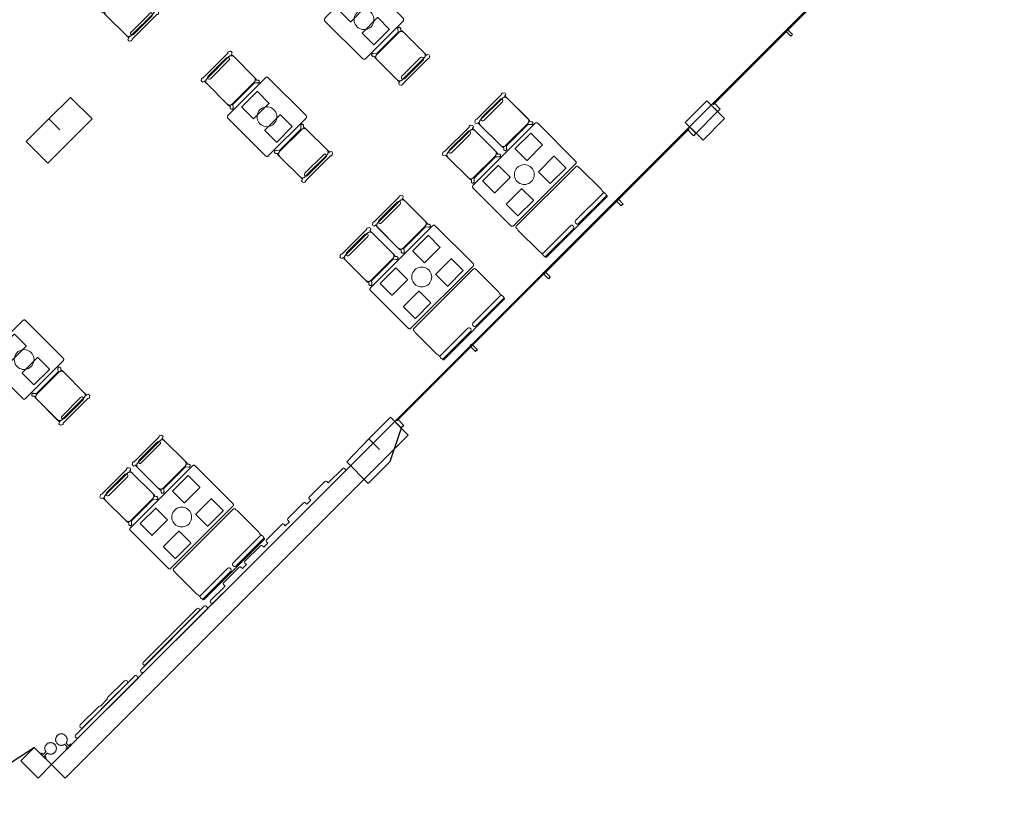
# Model space of a CAD drawing. Extents: x 2172.2 to 2210.6, y 415.3 to 458.1.
# Tile 4 of 9: x 2197.2 to 2210.1, y 415.3 to 425.7. Entities that reach past the tile are written whole.
import ezdxf

# ---------------------------------------------------------------- set-up
doc = ezdxf.new("R2010")
doc.units = 0
for name, color, linetype, lineweight in [('AYAA_M3_BANQUETTES', 7, 'CONTINUOUS', 18), ('AYAA_M3_CHAIRS', 7, 'CONTINUOUS', 18), ('AYAA_M3_COLUMNS', 7, 'CONTINUOUS', 30), ('AYAA_M3_FINE_DETAIL', 7, 'CONTINUOUS', 9), ('AYAA_M3_GLAZING', 7, 'CONTINUOUS', 13), ('AYAA_M3_TABLES', 7, 'CONTINUOUS', 18), ('AYAA_M3_WALL_DECOR', 7, 'CONTINUOUS', 13), ('AYAA_M3_WALL_LIGHTS', 7, 'CONTINUOUS', 13), ('AYAA_M3_WALLS', 7, 'CONTINUOUS', 30)]:
    doc.layers.add(name, color=color, linetype=linetype, lineweight=lineweight)

# ---------------------------------------------------------------- blocks, each defined once
blk = doc.blocks.new('AYAA_M3_ARCHITECTURE')
at = {"layer": 'AYAA_M3_COLUMNS', "linetype": 'CONTINUOUS', "lineweight": -2}
for points in [[(7.606645, -9.630836), (7.889453, -9.348031), (8.172293, -9.630871), (7.592468, -10.210694), (7.309659, -9.92782), (7.606613, -9.630871), (7.74805, -9.772274)], [(16.229349, -9.393993), (16.370768, -9.535411), (16.087927, -9.818251), (15.946541, -9.676798)], [(7.875276, -9.92789), (7.592503, -10.210663), (7.68676, -10.116405)], [(11.94096, -13.965218), (11.799574, -13.823766), (12.082382, -13.54096), (12.2238, -13.682378), (12.075308, -14.127855), (11.792468, -14.410695), (11.50966, -14.12782), (11.799553, -13.823812)]]:
    blk.add_lwpolyline(points, close=True, dxfattribs=at)
at = {"layer": 'AYAA_M3_GLAZING', "linetype": 'CONTINUOUS', "lineweight": -2}
for points in [[(16.314201, -9.443487), (16.303595, -9.43288), (20.116966, -5.61951), (20.127573, -5.630117)], [(12.167234, -13.590454), (12.156629, -13.579848), (15.985397, -9.751079), (15.996004, -9.761685)]]:
    blk.add_lwpolyline(points, close=True, dxfattribs=at)
at = {"layer": 'AYAA_M3_WALLS', "linetype": 'CONTINUOUS', "lineweight": -2}
for points in [[(17.353592, -8.524304), (17.329552, -8.548347), (17.258841, -8.477635), (17.282883, -8.453594)], [(16.372185, -9.533998), (16.287333, -9.449144), (16.319859, -9.416617), (16.404711, -9.501471)], [(16.179852, -9.910177), (16.003075, -9.733401), (16.285917, -9.450559), (16.462694, -9.627336)], [(16.086514, -9.819668), (16.053988, -9.852195), (15.969134, -9.767343), (16.001661, -9.734816)], [(15.131212, -10.746685), (15.107171, -10.770726), (15.03646, -10.700016), (15.060502, -10.675974)], [(14.176619, -11.70128), (14.152576, -11.725321), (14.081866, -11.65461), (14.105907, -11.630569)], [(13.222024, -12.655873), (13.197983, -12.679915), (13.127272, -12.609204), (13.151314, -12.585163)], [(7.641751, -18.094725), (12.13895, -13.597526), (12.315727, -13.774302), (7.818528, -18.271502)], [(12.257745, -13.648438), (12.225218, -13.680964), (12.140365, -13.596111), (12.172892, -13.563584)], [(7.464975, -18.271502), (7.2387, -18.045227), (7.415477, -17.86845), (7.641751, -18.094725)]]:
    blk.add_lwpolyline(points, close=True, dxfattribs=at)
blk = doc.blocks.new('AYAA_M3_DOOR_D0')
at = {"color": 0, "linetype": 'CONTINUOUS'}
blk.add_lwpolyline([(-0.625, 0), (-0.365, 1.223)], dxfattribs=at)
at = {"color": 0}
blk.add_arc((-0.625, 0), 1.25, 0, 78, dxfattribs=at)
blk = doc.blocks.new('AYAA_M3_UNIQUE_WALL_COMPOSITION_14')
at = {"color": 0, "linetype": 'CONTINUOUS', "lineweight": -2}
for points in [[(-0.5675, -0.0175), (-0.565095, -0.008512), (-0.559083, -0.0025), (-0.5675, -0.0025), (-0.5675, 0.0085), (0.5675, 0.0085), (0.5675, -0.0025), (0.559083, -0.0025), (0.565095, -0.008512), (0.5675, -0.0175), (0.5675, -0.0265), (0.565095, -0.035488), (0.558488, -0.042095), (0.5495, -0.0445), (-0.5495, -0.0445), (-0.558488, -0.042095), (-0.565095, -0.035488), (-0.5675, -0.0265)], [(-0.4086, -0.095), (-0.426278, -0.087678), (-0.4336, -0.07), (-0.426278, -0.052322), (-0.4086, -0.045), (-0.10215, -0.045), (-0.097325, -0.047), (0.063271, -0.047), (0.0681, -0.045), (0.4086, -0.045), (0.426265, -0.052322), (0.433583, -0.07), (0.426265, -0.087678), (0.4086, -0.095), (0.0681, -0.095), (0.050422, -0.087678), (0.048484, -0.083), (-0.082548, -0.083), (-0.084485, -0.087678), (-0.10215, -0.095)]]:
    blk.add_lwpolyline(points, close=True, dxfattribs=at)
blk = doc.blocks.new('AYAA_M3_UNIQUE_WALL_COMPOSITION_16')
at = {"color": 0, "linetype": 'CONTINUOUS', "lineweight": -2}
for points in [[(-0.60727, 0.0085), (0.60727, 0.0085), (0.60727, -0.0025), (0.598854, -0.0025), (0.604866, -0.008512), (0.60727, -0.0175), (0.60727, -0.0265), (0.604866, -0.035488), (0.598259, -0.042095), (0.58927, -0.0445), (-0.58927, -0.0445), (-0.598259, -0.042095), (-0.604866, -0.035488), (-0.60727, -0.0265), (-0.60727, -0.0175), (-0.604866, -0.008512), (-0.598854, -0.0025), (-0.60727, -0.0025)], [(0.497962, -0.091), (-0.497962, -0.091), (-0.512811, -0.084849), (-0.518962, -0.07), (-0.512811, -0.055151), (-0.497962, -0.049), (0.497962, -0.049), (0.512808, -0.055151), (0.518958, -0.07), (0.512808, -0.084849)]]:
    blk.add_lwpolyline(points, close=True, dxfattribs=at)
blk = doc.blocks.new('AYAA_M3_UNIQUE_WALL_COMPOSITION_17')
at = {"color": 0, "linetype": 'CONTINUOUS', "lineweight": -2}
blk.add_lwpolyline([(0.95634, -0.04522), (0.95634, -0.0719), (0.954128, -0.080169), (0.948049, -0.086248), (0.93978, -0.08846), (0.64998, -0.08846), (0.641711, -0.086248), (0.635632, -0.080169), (0.63342, -0.0719), (0.63342, -0.04522), (0.633666, -0.0443), (0.558654, -0.0443), (0.5589, -0.04522), (0.5589, -0.0719), (0.556688, -0.080169), (0.550609, -0.086248), (0.54234, -0.08846), (0.25254, -0.08846), (0.244271, -0.086248), (0.238192, -0.080169), (0.23598, -0.0719), (0.23598, -0.04522), (0.236226, -0.0443), (0.161214, -0.0443), (0.16146, -0.04522), (0.16146, -0.0719), (0.159248, -0.080169), (0.153169, -0.086248), (0.1449, -0.08846), (-0.1449, -0.08846), (-0.153169, -0.086248), (-0.159248, -0.080169), (-0.16146, -0.0719), (-0.16146, -0.04522), (-0.161214, -0.0443), (-0.236226, -0.0443), (-0.23598, -0.04522), (-0.23598, -0.0719), (-0.238192, -0.080169), (-0.244271, -0.086248), (-0.25254, -0.08846), (-0.54234, -0.08846), (-0.550609, -0.086248), (-0.556688, -0.080169), (-0.5589, -0.0719), (-0.5589, -0.04522), (-0.558654, -0.0443), (-0.633666, -0.0443), (-0.63342, -0.04522), (-0.63342, -0.0719), (-0.635632, -0.080169), (-0.641711, -0.086248), (-0.64998, -0.08846), (-0.93978, -0.08846), (-0.948049, -0.086248), (-0.954128, -0.080169), (-0.95634, -0.0719), (-0.95634, -0.04522), (-0.956094, -0.0443), (-1.22544, -0.0443), (-1.233709, -0.042088), (-1.239788, -0.036009), (-1.242, -0.02774), (-1.242, -0.01946), (-1.239788, -0.011191), (-1.234257, -0.00566), (-1.242, -0.00566), (-1.242, 0.00446), (1.242, 0.00446), (1.242, -0.00566), (1.234257, -0.00566), (1.239788, -0.011191), (1.242, -0.01946), (1.242, -0.02774), (1.239788, -0.036009), (1.233709, -0.042088), (1.22544, -0.0443), (0.956094, -0.0443)], close=True, dxfattribs=at)
blk = doc.blocks.new('AYAA_M3_SCONCE')
at = {"color": 0, "linetype": 'CONTINUOUS', "lineweight": -2}
blk.add_lwpolyline([(-0.066057, -0.178967), (-0.064423, -0.178291), (-0.064952, -0.1775), (-0.069291, -0.168701), (-0.071015, -0.163622), (-0.072921, -0.164412), (-0.075043, -0.163533), (-0.075921, -0.161412), (-0.075043, -0.15929), (-0.072921, -0.158412), (-0.072618, -0.158538), (-0.074358, -0.149789), (-0.074835, -0.142517), (-0.076, -0.143), (-0.078121, -0.142121), (-0.079, -0.14), (-0.078121, -0.137879), (-0.076, -0.137), (-0.074835, -0.137483), (-0.074358, -0.130211), (-0.072618, -0.121462), (-0.072921, -0.121588), (-0.075043, -0.12071), (-0.075921, -0.118588), (-0.075043, -0.116467), (-0.072921, -0.115588), (-0.071015, -0.116378), (-0.069291, -0.111299), (-0.064952, -0.1025), (-0.064423, -0.101709), (-0.066057, -0.101033), (-0.066935, -0.098911), (-0.066057, -0.09679), (-0.063935, -0.095911), (-0.061814, -0.09679), (-0.061555, -0.097416), (-0.059501, -0.094343), (-0.053033, -0.086967), (-0.050898, -0.085095), (-0.051891, -0.084684), (-0.052769, -0.082563), (-0.051891, -0.080442), (-0.049769, -0.079563), (-0.047648, -0.080442), (-0.0471, -0.081764), (-0.045657, -0.080499), (-0.0375, -0.075048), (-0.033493, -0.073072), (-0.033693, -0.072989), (-0.034572, -0.070868), (-0.033693, -0.068747), (-0.031572, -0.067868), (-0.02945, -0.068747), (-0.028646, -0.07069), (-0.019411, -0.067556), (-0.013177, -0.066316), (-0.013816, -0.064774), (-0.012937, -0.062652), (-0.012, -0.062264), (-0.012, -0.014), (-0.037, -0.014), (-0.040995, -0.012931), (-0.043931, -0.009995), (-0.045, -0.006), (-0.043931, -0.002005), (-0.040995, 0.000931), (-0.037, 0.002), (0.037, 0.002), (0.040995, 0.000931), (0.043931, -0.002005), (0.045, -0.006), (0.043931, -0.009995), (0.040995, -0.012931), (0.037, -0.014), (0.012, -0.014), (0.012, -0.062264), (0.012937, -0.062652), (0.013816, -0.064774), (0.013177, -0.066316), (0.019411, -0.067556), (0.028646, -0.07069), (0.02945, -0.068747), (0.031572, -0.067868), (0.033693, -0.068747), (0.034572, -0.070868), (0.033693, -0.072989), (0.033493, -0.073072), (0.0375, -0.075048), (0.045657, -0.080499), (0.0471, -0.081764), (0.047648, -0.080442), (0.049769, -0.079563), (0.051891, -0.080442), (0.052769, -0.082563), (0.051891, -0.084684), (0.050898, -0.085095), (0.053033, -0.086967), (0.059501, -0.094343), (0.061555, -0.097416), (0.061814, -0.09679), (0.063935, -0.095911), (0.066057, -0.09679), (0.066935, -0.098911), (0.066057, -0.101033), (0.064423, -0.101709), (0.064952, -0.1025), (0.069291, -0.111299), (0.071015, -0.116378), (0.072921, -0.115588), (0.075043, -0.116467), (0.075921, -0.118588), (0.075043, -0.12071), (0.072921, -0.121588), (0.072618, -0.121462), (0.074358, -0.130211), (0.074835, -0.137483), (0.076, -0.137), (0.078121, -0.137879), (0.079, -0.14), (0.078121, -0.142121), (0.076, -0.143), (0.074835, -0.142517), (0.074358, -0.149789), (0.072618, -0.158538), (0.072921, -0.158412), (0.075043, -0.15929), (0.075921, -0.161412), (0.075043, -0.163533), (0.072921, -0.164412), (0.071015, -0.163622), (0.069291, -0.168701), (0.064952, -0.1775), (0.064423, -0.178291), (0.066057, -0.178967), (0.066935, -0.181089), (0.066057, -0.18321), (0.063935, -0.184089), (0.061814, -0.18321), (0.061555, -0.182584), (0.059501, -0.185657), (0.053033, -0.193033), (0.050898, -0.194905), (0.051891, -0.195316), (0.052769, -0.197437), (0.051891, -0.199558), (0.049769, -0.200437), (0.047648, -0.199558), (0.0471, -0.198236), (0.045657, -0.199501), (0.0375, -0.204952), (0.033493, -0.206928), (0.033693, -0.207011), (0.034572, -0.209132), (0.033693, -0.211253), (0.031572, -0.212132), (0.02945, -0.211253), (0.028646, -0.20931), (0.019411, -0.212444), (0.013177, -0.213684), (0.013816, -0.215226), (0.012937, -0.217348), (0.010816, -0.218226), (0.008695, -0.217348), (0.007816, -0.215226), (0.008131, -0.214467), (0, -0.215), (-0.008131, -0.214467), (-0.007816, -0.215226), (-0.008695, -0.217348), (-0.010816, -0.218226), (-0.012937, -0.217348), (-0.013816, -0.215226), (-0.013177, -0.213684), (-0.019411, -0.212444), (-0.028646, -0.20931), (-0.02945, -0.211253), (-0.031572, -0.212132), (-0.033693, -0.211253), (-0.034572, -0.209132), (-0.033693, -0.207011), (-0.033493, -0.206928), (-0.0375, -0.204952), (-0.045657, -0.199501), (-0.0471, -0.198236), (-0.047648, -0.199558), (-0.049769, -0.200437), (-0.051891, -0.199558), (-0.052769, -0.197437), (-0.051891, -0.195316), (-0.050898, -0.194905), (-0.053033, -0.193033), (-0.059501, -0.185657), (-0.061555, -0.182584), (-0.061814, -0.18321), (-0.063935, -0.184089), (-0.066057, -0.18321), (-0.066935, -0.181089)], close=True, dxfattribs=at)
blk = doc.blocks.new('AYAA_M3_CHAIR_IVORY')
at = {"color": 0, "linetype": 'CONTINUOUS', "lineweight": -2}
for points in [[(-0.255, -0.233), (-0.242972, -0.233), (-0.245992, -0.22998), (-0.25, -0.215), (-0.25, 0.215), (-0.245992, 0.22998), (-0.240149, 0.235823), (-0.252556, 0.249383), (-0.254118, 0.250179), (-0.258321, 0.254382), (-0.26102, 0.259679), (-0.26195, 0.26555), (-0.26102, 0.271421), (-0.258321, 0.276718), (-0.254118, 0.280921), (-0.248821, 0.28362), (-0.24295, 0.28455), (-0.237079, 0.28362), (-0.231782, 0.280921), (-0.227579, 0.276718), (-0.22608, 0.273776), (-0.20172, 0.24715), (-0.200943, 0.245), (0.200943, 0.245), (0.20172, 0.24715), (0.22608, 0.273776), (0.227579, 0.276718), (0.231782, 0.280921), (0.237079, 0.28362), (0.24295, 0.28455), (0.248821, 0.28362), (0.254118, 0.280921), (0.258321, 0.276718), (0.26102, 0.271421), (0.26195, 0.26555), (0.26102, 0.259679), (0.258321, 0.254382), (0.254118, 0.250179), (0.252556, 0.249383), (0.240149, 0.235823), (0.245992, 0.22998), (0.25, 0.215), (0.25, -0.215), (0.245992, -0.22998), (0.242972, -0.233), (0.255, -0.233), (0.270556, -0.239444), (0.277, -0.255), (0.270556, -0.270556), (0.259027, -0.275332), (0.258321, -0.276718), (0.254118, -0.280921), (0.248821, -0.28362), (0.24295, -0.28455), (0.237079, -0.28362), (0.231782, -0.280921), (0.227861, -0.277), (-0.227861, -0.277), (-0.231782, -0.280921), (-0.237079, -0.28362), (-0.24295, -0.28455), (-0.248821, -0.28362), (-0.254118, -0.280921), (-0.258321, -0.276718), (-0.259027, -0.275332), (-0.270556, -0.270556), (-0.277, -0.255), (-0.270556, -0.239444)], [(-0.247475, -0.204863), (-0.248872, -0.200013), (-0.249717, -0.195038), (-0.25, -0.19), (-0.25, 0.19), (-0.249717, 0.195038), (-0.248872, 0.200013), (-0.247475, 0.204863), (-0.245544, 0.209525), (-0.243103, 0.213941), (-0.240182, 0.218057), (-0.23682, 0.22182), (-0.233057, 0.225182), (-0.228941, 0.228103), (-0.224525, 0.230544), (-0.219863, 0.232475), (-0.215013, 0.233872), (-0.210038, 0.234717), (-0.205, 0.235), (0.205, 0.235), (0.210038, 0.234717), (0.215013, 0.233872), (0.219863, 0.232475), (0.224525, 0.230544), (0.228941, 0.228103), (0.233057, 0.225182), (0.23682, 0.22182), (0.240182, 0.218057), (0.243103, 0.213941), (0.245544, 0.209525), (0.247475, 0.204863), (0.248872, 0.200013), (0.249717, 0.195038), (0.25, 0.19), (0.25, -0.19), (0.249717, -0.195038), (0.248872, -0.200013), (0.247475, -0.204863), (0.245544, -0.209525), (0.243103, -0.213941), (0.240182, -0.218057), (0.23682, -0.22182), (0.233057, -0.225182), (0.228941, -0.228103), (0.224525, -0.230544), (0.219863, -0.232475), (0.215013, -0.233872), (0.210038, -0.234717), (0.205, -0.235), (-0.205, -0.235), (-0.210038, -0.234717), (-0.215013, -0.233872), (-0.219863, -0.232475), (-0.224525, -0.230544), (-0.228941, -0.228103), (-0.233057, -0.225182), (-0.23682, -0.22182), (-0.240182, -0.218057), (-0.243103, -0.213941), (-0.245544, -0.209525)], [(-0.183735, -0.203506), (-0.1725, -0.2005), (0.1725, -0.2005), (0.183735, -0.203506), (0.191994, -0.211765), (0.195, -0.223), (0.191994, -0.234235), (0.183735, -0.242494), (0.1725, -0.2455), (-0.1725, -0.2455), (-0.183735, -0.242494), (-0.191994, -0.234235), (-0.195, -0.223), (-0.191994, -0.211765)]]:
    blk.add_lwpolyline(points, close=True, dxfattribs=at)
blk = doc.blocks.new('AYAA_M3_DINING_TWO_SQUARE')
at = {"color": 0, "linetype": 'CONTINUOUS', "lineweight": -2}
blk.add_lwpolyline([(-0.374615, 0.353911), (-0.373471, 0.357725), (-0.371594, 0.36135), (-0.369032, 0.364695), (-0.365847, 0.367678), (-0.362118, 0.370225), (-0.357937, 0.372275), (-0.353407, 0.373776), (-0.348639, 0.374692), (-0.34375, 0.375), (0.34375, 0.375), (0.348639, 0.374692), (0.353407, 0.373776), (0.357937, 0.372275), (0.362118, 0.370225), (0.365847, 0.367678), (0.369032, 0.364695), (0.371594, 0.36135), (0.373471, 0.357725), (0.374615, 0.353911), (0.375, 0.35), (0.375, -0.35), (0.374615, -0.353911), (0.373471, -0.357725), (0.371594, -0.36135), (0.369032, -0.364695), (0.365847, -0.367678), (0.362118, -0.370225), (0.357937, -0.372275), (0.353407, -0.373776), (0.348639, -0.374692), (0.34375, -0.375), (-0.34375, -0.375), (-0.348639, -0.374692), (-0.353407, -0.373776), (-0.357937, -0.372275), (-0.362118, -0.370225), (-0.365847, -0.367678), (-0.369032, -0.364695), (-0.371594, -0.36135), (-0.373471, -0.357725), (-0.374615, -0.353911), (-0.375, -0.35), (-0.375, 0.35)], close=True, dxfattribs=at)
at = {"layer": 'AYAA_M3_FINE_DETAIL', "linetype": 'CONTINUOUS', "lineweight": -2}
for points in [[(-0.144733, 0.106001), (-0.145, 0.107), (-0.145, 0.323), (-0.144733, 0.323999), (-0.143999, 0.324733), (-0.143, 0.325), (0.143, 0.325), (0.143999, 0.324733), (0.144733, 0.323999), (0.145, 0.323), (0.145, 0.107), (0.144733, 0.106001), (0.143999, 0.105267), (0.143, 0.105), (-0.143, 0.105), (-0.143999, 0.105267)], [(-0.123637, 0.040172), (-0.115831, 0.059019), (-0.105172, 0.076412), (-0.091924, 0.091924), (-0.076412, 0.105172), (-0.059019, 0.115831), (-0.040172, 0.123637), (-0.020336, 0.128399), (0, 0.13), (0.020336, 0.128399), (0.040172, 0.123637), (0.059019, 0.115831), (0.076412, 0.105172), (0.091924, 0.091924), (0.105172, 0.076412), (0.115831, 0.059019), (0.123637, 0.040172), (0.128399, 0.020336), (0.13, 0), (0.128399, -0.020336), (0.123637, -0.040172), (0.115831, -0.059019), (0.105172, -0.076412), (0.091924, -0.091924), (0.076412, -0.105172), (0.059019, -0.115831), (0.040172, -0.123637), (0.020336, -0.128399), (0, -0.13), (-0.020336, -0.128399), (-0.040172, -0.123637), (-0.059019, -0.115831), (-0.076412, -0.105172), (-0.091924, -0.091924), (-0.105172, -0.076412), (-0.115831, -0.059019), (-0.123637, -0.040172), (-0.128399, -0.020336), (-0.13, 0), (-0.128399, 0.020336)], [(-0.144733, -0.106001), (-0.143999, -0.105267), (-0.143, -0.105), (0.143, -0.105), (0.143999, -0.105267), (0.144733, -0.106001), (0.145, -0.107), (0.145, -0.323), (0.144733, -0.323999), (0.143999, -0.324733), (0.143, -0.325), (-0.143, -0.325), (-0.143999, -0.324733), (-0.144733, -0.323999), (-0.145, -0.323), (-0.145, -0.107)]]:
    blk.add_lwpolyline(points, close=True, dxfattribs=at)
blk = doc.blocks.new('AYAA_M3_CHAIR_OLIVE')
at = {"color": 0, "linetype": 'CONTINUOUS', "lineweight": -2}
for points in [[(-0.255, -0.233), (-0.242972, -0.233), (-0.245992, -0.22998), (-0.25, -0.215), (-0.25, 0.215), (-0.245992, 0.22998), (-0.240149, 0.235823), (-0.252556, 0.249383), (-0.254118, 0.250179), (-0.258321, 0.254382), (-0.26102, 0.259679), (-0.26195, 0.26555), (-0.26102, 0.271421), (-0.258321, 0.276718), (-0.254118, 0.280921), (-0.248821, 0.28362), (-0.24295, 0.28455), (-0.237079, 0.28362), (-0.231782, 0.280921), (-0.227579, 0.276718), (-0.22608, 0.273776), (-0.20172, 0.24715), (-0.200943, 0.245), (0.200943, 0.245), (0.20172, 0.24715), (0.22608, 0.273776), (0.227579, 0.276718), (0.231782, 0.280921), (0.237079, 0.28362), (0.24295, 0.28455), (0.248821, 0.28362), (0.254118, 0.280921), (0.258321, 0.276718), (0.26102, 0.271421), (0.26195, 0.26555), (0.26102, 0.259679), (0.258321, 0.254382), (0.254118, 0.250179), (0.252556, 0.249383), (0.240149, 0.235823), (0.245992, 0.22998), (0.25, 0.215), (0.25, -0.215), (0.245992, -0.22998), (0.242972, -0.233), (0.255, -0.233), (0.270556, -0.239444), (0.277, -0.255), (0.270556, -0.270556), (0.259027, -0.275332), (0.258321, -0.276718), (0.254118, -0.280921), (0.248821, -0.28362), (0.24295, -0.28455), (0.237079, -0.28362), (0.231782, -0.280921), (0.227861, -0.277), (-0.227861, -0.277), (-0.231782, -0.280921), (-0.237079, -0.28362), (-0.24295, -0.28455), (-0.248821, -0.28362), (-0.254118, -0.280921), (-0.258321, -0.276718), (-0.259027, -0.275332), (-0.270556, -0.270556), (-0.277, -0.255), (-0.270556, -0.239444)], [(-0.247475, -0.204863), (-0.248872, -0.200013), (-0.249717, -0.195038), (-0.25, -0.19), (-0.25, 0.19), (-0.249717, 0.195038), (-0.248872, 0.200013), (-0.247475, 0.204863), (-0.245544, 0.209525), (-0.243103, 0.213941), (-0.240182, 0.218057), (-0.23682, 0.22182), (-0.233057, 0.225182), (-0.228941, 0.228103), (-0.224525, 0.230544), (-0.219863, 0.232475), (-0.215013, 0.233872), (-0.210038, 0.234717), (-0.205, 0.235), (0.205, 0.235), (0.210038, 0.234717), (0.215013, 0.233872), (0.219863, 0.232475), (0.224525, 0.230544), (0.228941, 0.228103), (0.233057, 0.225182), (0.23682, 0.22182), (0.240182, 0.218057), (0.243103, 0.213941), (0.245544, 0.209525), (0.247475, 0.204863), (0.248872, 0.200013), (0.249717, 0.195038), (0.25, 0.19), (0.25, -0.19), (0.249717, -0.195038), (0.248872, -0.200013), (0.247475, -0.204863), (0.245544, -0.209525), (0.243103, -0.213941), (0.240182, -0.218057), (0.23682, -0.22182), (0.233057, -0.225182), (0.228941, -0.228103), (0.224525, -0.230544), (0.219863, -0.232475), (0.215013, -0.233872), (0.210038, -0.234717), (0.205, -0.235), (-0.205, -0.235), (-0.210038, -0.234717), (-0.215013, -0.233872), (-0.219863, -0.232475), (-0.224525, -0.230544), (-0.228941, -0.228103), (-0.233057, -0.225182), (-0.23682, -0.22182), (-0.240182, -0.218057), (-0.243103, -0.213941), (-0.245544, -0.209525)], [(-0.183735, -0.203506), (-0.1725, -0.2005), (0.1725, -0.2005), (0.183735, -0.203506), (0.191994, -0.211765), (0.195, -0.223), (0.191994, -0.234235), (0.183735, -0.242494), (0.1725, -0.2455), (-0.1725, -0.2455), (-0.183735, -0.242494), (-0.191994, -0.234235), (-0.195, -0.223), (-0.191994, -0.211765)]]:
    blk.add_lwpolyline(points, close=True, dxfattribs=at)
blk = doc.blocks.new('AYAA_M3_DINING_2')
at = {"color": 0, "linetype": 'CONTINUOUS', "lineweight": -2}
blk.add_lwpolyline([(-0.599692, 0.353911), (-0.598776, 0.357725), (-0.597275, 0.36135), (-0.595225, 0.364695), (-0.592678, 0.367678), (-0.589695, 0.370225), (-0.58635, 0.372275), (-0.582725, 0.373776), (-0.578911, 0.374692), (-0.575, 0.375), (0.575, 0.375), (0.578911, 0.374692), (0.582725, 0.373776), (0.58635, 0.372275), (0.589695, 0.370225), (0.592678, 0.367678), (0.595225, 0.364695), (0.597275, 0.36135), (0.598776, 0.357725), (0.599692, 0.353911), (0.6, 0.35), (0.6, -0.35), (0.599692, -0.353911), (0.598776, -0.357725), (0.597275, -0.36135), (0.595225, -0.364695), (0.592678, -0.367678), (0.589695, -0.370225), (0.58635, -0.372275), (0.582725, -0.373776), (0.578911, -0.374692), (0.575, -0.375), (-0.575, -0.375), (-0.578911, -0.374692), (-0.582725, -0.373776), (-0.58635, -0.372275), (-0.589695, -0.370225), (-0.592678, -0.367678), (-0.595225, -0.364695), (-0.597275, -0.36135), (-0.598776, -0.357725), (-0.599692, -0.353911), (-0.6, -0.35), (-0.6, 0.35)], close=True, dxfattribs=at)
at = {"layer": 'AYAA_M3_FINE_DETAIL', "linetype": 'CONTINUOUS', "lineweight": -2}
for points in [[(-0.443, 0.325), (-0.157, 0.325), (-0.156001, 0.324733), (-0.155267, 0.323999), (-0.155, 0.323), (-0.155, 0.107), (-0.155267, 0.106001), (-0.156001, 0.105267), (-0.157, 0.105), (-0.443, 0.105), (-0.443999, 0.105267), (-0.444733, 0.106001), (-0.445, 0.107), (-0.445, 0.323), (-0.444733, 0.323999), (-0.443999, 0.324733)], [(0.155, 0.323), (0.155267, 0.323999), (0.156001, 0.324733), (0.157, 0.325), (0.443, 0.325), (0.443999, 0.324733), (0.444733, 0.323999), (0.445, 0.323), (0.445, 0.107), (0.444733, 0.106001), (0.443999, 0.105267), (0.443, 0.105), (0.157, 0.105), (0.156001, 0.105267), (0.155267, 0.106001), (0.155, 0.107)], [(-0.123637, 0.040172), (-0.115831, 0.059019), (-0.105172, 0.076412), (-0.091924, 0.091924), (-0.076412, 0.105172), (-0.059019, 0.115831), (-0.040172, 0.123637), (-0.020336, 0.128399), (0, 0.13), (0.020336, 0.128399), (0.040172, 0.123637), (0.059019, 0.115831), (0.076412, 0.105172), (0.091924, 0.091924), (0.105172, 0.076412), (0.115831, 0.059019), (0.123637, 0.040172), (0.128399, 0.020336), (0.13, 0), (0.128399, -0.020336), (0.123637, -0.040172), (0.115831, -0.059019), (0.105172, -0.076412), (0.091924, -0.091924), (0.076412, -0.105172), (0.059019, -0.115831), (0.040172, -0.123637), (0.020336, -0.128399), (0, -0.13), (-0.020336, -0.128399), (-0.040172, -0.123637), (-0.059019, -0.115831), (-0.076412, -0.105172), (-0.091924, -0.091924), (-0.105172, -0.076412), (-0.115831, -0.059019), (-0.123637, -0.040172), (-0.128399, -0.020336), (-0.13, 0), (-0.128399, 0.020336)], [(-0.443999, -0.105267), (-0.443, -0.105), (-0.157, -0.105), (-0.156001, -0.105267), (-0.155267, -0.106001), (-0.155, -0.107), (-0.155, -0.323), (-0.155267, -0.323999), (-0.156001, -0.324733), (-0.157, -0.325), (-0.443, -0.325), (-0.443999, -0.324733), (-0.444733, -0.323999), (-0.445, -0.323), (-0.445, -0.107), (-0.444733, -0.106001)], [(0.155267, -0.106001), (0.156001, -0.105267), (0.157, -0.105), (0.443, -0.105), (0.443999, -0.105267), (0.444733, -0.106001), (0.445, -0.107), (0.445, -0.323), (0.444733, -0.323999), (0.443999, -0.324733), (0.443, -0.325), (0.157, -0.325), (0.156001, -0.324733), (0.155267, -0.323999), (0.155, -0.323), (0.155, -0.107)]]:
    blk.add_lwpolyline(points, close=True, dxfattribs=at)
blk = doc.blocks.new('AYAA_M3_PERIMETER_BENCH_2')
at = {"color": 0, "linetype": 'CONTINUOUS', "lineweight": -2}
for points in [[(-0.57, -0.236453), (-0.57, -0.198688), (-0.575, -0.18), (-0.575, 0.22), (-0.57, 0.238688), (-0.57, 0.255), (-0.567996, 0.26249), (-0.56249, 0.267996), (-0.555, 0.27), (0.555, 0.27), (0.56249, 0.267996), (0.567996, 0.26249), (0.57, 0.255), (0.57, 0.238688), (0.575, 0.22), (0.575, -0.18), (0.57, -0.198688), (0.57, -0.236453), (0.572061, -0.238514), (0.575, -0.2495), (0.575, -0.2605), (0.572061, -0.271486), (0.569799, -0.273748), (0.57, -0.2745), (0.57, -0.2855), (0.568397, -0.291492), (0.563992, -0.295897), (0.558, -0.2975), (-0.558, -0.2975), (-0.563992, -0.295897), (-0.568397, -0.291492), (-0.57, -0.2855), (-0.57, -0.2745), (-0.569799, -0.273748), (-0.572061, -0.271486), (-0.575, -0.2605), (-0.575, -0.2495), (-0.572061, -0.238514)], [(-0.553, -0.2275), (-0.047, -0.2275), (-0.036014, -0.230439), (-0.027939, -0.238514), (-0.025, -0.2495), (-0.025, -0.2605), (-0.027939, -0.271486), (-0.036014, -0.279561), (-0.047, -0.2825), (-0.553, -0.2825), (-0.563986, -0.279561), (-0.572061, -0.271486), (-0.575, -0.2605), (-0.575, -0.2495), (-0.572061, -0.238514), (-0.563986, -0.230439)], [(0.047, -0.2275), (0.553, -0.2275), (0.563986, -0.230439), (0.572061, -0.238514), (0.575, -0.2495), (0.575, -0.2605), (0.572061, -0.271486), (0.563986, -0.279561), (0.553, -0.2825), (0.047, -0.2825), (0.036014, -0.279561), (0.027939, -0.271486), (0.025, -0.2605), (0.025, -0.2495), (0.027939, -0.238514), (0.036014, -0.230439)]]:
    blk.add_lwpolyline(points, close=True, dxfattribs=at)

msp = doc.modelspace()

# ---------------------------------------------------------------- block references
at = {"layer": 'AYAA_M3_BANQUETTES', "linetype": 'CONTINUOUS', "yscale": -1.0000000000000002, "rotation": -135}
for p in [(2204.314, 423.163), (2202.97, 421.82), (2199.824, 418.673)]:
    msp.add_blockref('AYAA_M3_PERIMETER_BENCH_2', p, dxfattribs=at)
at = {"layer": 'AYAA_M3_CHAIRS', "linetype": 'CONTINUOUS'}
for name, p, yscale, rotation in [('AYAA_M3_CHAIR_IVORY', (2198.664, 425.772), -1.0000000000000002, -135), ('AYAA_M3_CHAIR_OLIVE', (2202.214, 425.192), -1.0000000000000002, -135), ('AYAA_M3_CHAIR_OLIVE', (2199.986, 424.874), -1, 45), ('AYAA_M3_CHAIR_IVORY', (2203.571, 424.33), -1, 45), ('AYAA_M3_CHAIR_OLIVE', (2200.941, 423.92), -1.0000000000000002, -135), ('AYAA_M3_CHAIR_IVORY', (2203.147, 423.906), -1, 45), ('AYAA_M3_CHAIR_IVORY', (2202.228, 422.986), -1, 45), ('AYAA_M3_CHAIR_IVORY', (2201.804, 422.562), -1, 45), ('AYAA_M3_CHAIR_OLIVE', (2197.759, 420.738), -1.0000000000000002, -135), ('AYAA_M3_CHAIR_IVORY', (2199.081, 419.84), -1, 45), ('AYAA_M3_CHAIR_IVORY', (2198.657, 419.415), -1, 45)]:
    msp.add_blockref(name, p, dxfattribs=dict(at, yscale=yscale, rotation=rotation))
at = {"layer": 'AYAA_M3_TABLES', "linetype": 'CONTINUOUS', "yscale": -1, "rotation": 45}
for name, p in [('AYAA_M3_DINING_TWO_SQUARE', (2201.737, 425.67)), ('AYAA_M3_DINING_TWO_SQUARE', (2200.464, 424.397)), ('AYAA_M3_DINING_2', (2203.837, 423.64)), ('AYAA_M3_DINING_2', (2202.493, 422.297)), ('AYAA_M3_DINING_TWO_SQUARE', (2197.282, 421.215)), ('AYAA_M3_DINING_2', (2199.347, 419.15))]:
    msp.add_blockref(name, p, dxfattribs=at)
at = {"layer": 'AYAA_M3_WALL_DECOR', "linetype": 'CONTINUOUS', "rotation": -135.00000000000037}
for name, p in [('AYAA_M3_UNIQUE_WALL_COMPOSITION_17', (2200.622, 418.891)), ('AYAA_M3_UNIQUE_WALL_COMPOSITION_16', (2199.258, 417.533)), ('AYAA_M3_UNIQUE_WALL_COMPOSITION_14', (2198.374, 416.649))]:
    msp.add_blockref(name, p, dxfattribs=at)
at = {"layer": 'AYAA_M3_WALL_LIGHTS', "linetype": 'CONTINUOUS'}
for p, rotation in [((2197.869, 416.134), -135.00000000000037), ((2197.53, 416.019), 135)]:
    msp.add_blockref('AYAA_M3_SCONCE', p, dxfattribs=dict(at, rotation=rotation))
at = {"layer": 'AYAA_M3_WALLS'}
msp.add_blockref('AYAA_M3_ARCHITECTURE', (2190, 434), dxfattribs=at)
at = {"layer": 'AYAA_M3_WALLS', "rotation": 135}
msp.add_blockref('AYAA_M3_DOOR_D0', (2196.974, 416.573), dxfattribs=at)

doc.saveas('drawing.dxf')
